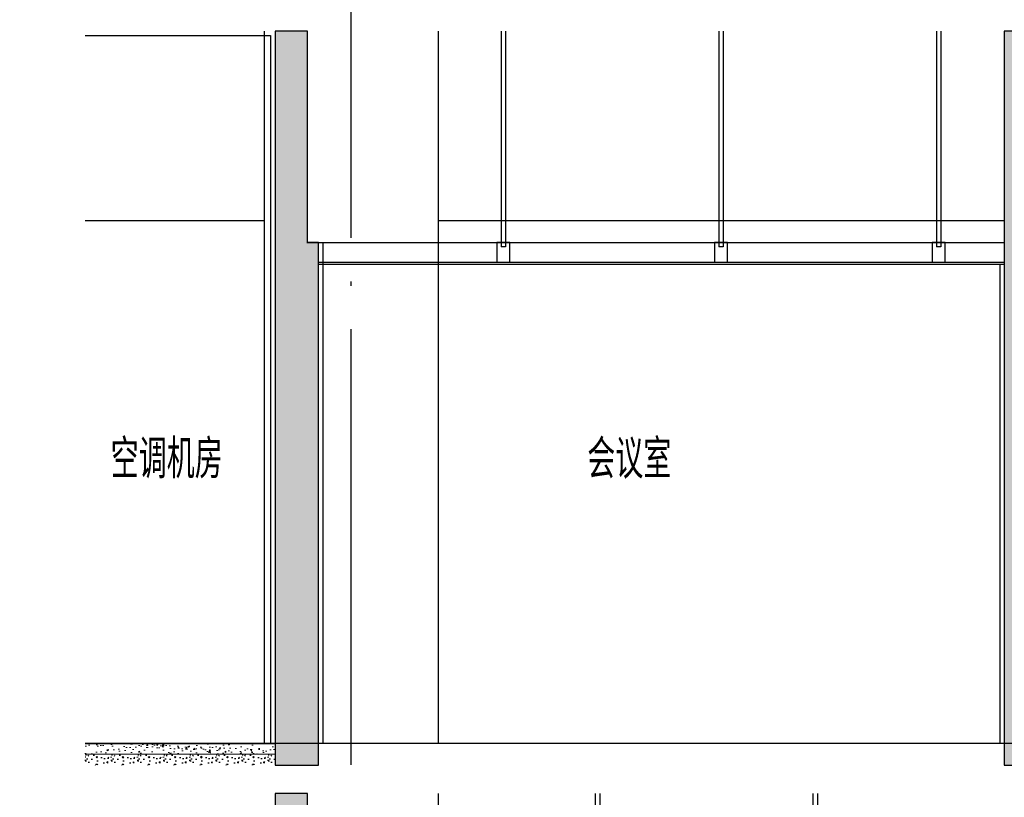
# Model space of a CAD drawing. Extents: x 1147314 to 1218578, y -272074 to -241968.
# Tile 32 of 47: x 1195373 to 1199896, y -259915 to -256345. Entities that reach past the tile are written whole.
import ezdxf

# ---------------------------------------------------------------- set-up
doc = ezdxf.new("R2010")
doc.units = 0
doc.header["$LTSCALE"] = 1000
doc.header["$MEASUREMENT"] = 0
doc.linetypes.add('230303生产综合楼-平面图_t8$0$DOTE', pattern=[2.42, 2, -0.2, 0.02, -0.2])
for name, color, linetype in [('A-SECT-SURF', 6, 'Continuous'), ('A-看线', 115, 'Continuous'), ('DOTE', 1, 'Continuous'), ('FF-窗帘-JYZS', 8, 'Continuous'), ('PUB_HATCH', 8, 'Continuous'), ('PUB_TEXT', 7, 'Continuous'), ('WALL', 255, 'Continuous'), ('吊顶', 183, 'Continuous'), ('墙身抹灰', 6, 'Continuous')]:
    doc.layers.add(name, color=color, linetype=linetype)
doc.layers.add('墙身分层线', color=253, linetype='Continuous', lineweight=18)
doc.styles.add('_TCH_DIM', font='SIMPLEX', dxfattribs={"bigfont": 'GBCBIG'})

# ---------------------------------------------------------------- blocks, each defined once
blk = doc.blocks.new('wuiyu')
at = {"layer": '吊顶'}
for points in [[(1198037.9, -259897.2), (1198037.9, -261016.2), (1198017.9, -261016.2), (1198017.9, -259897.2)], [(1199037.9, -259897.4), (1199037.9, -261016.5), (1199017.9, -261016.5), (1199017.9, -259897.4)]]:
    blk.add_lwpolyline(points, dxfattribs=at)

msp = doc.modelspace()

# ---------------------------------------------------------------- hatches: boundary and pattern name
at = {"layer": 'PUB_HATCH'}
h = msp.add_hatch(dxfattribs=at)
h.set_pattern_fill('加气混凝土', color=256, scale=20, style=0)
h.set_pattern_definition([(0, (-1054637.84, 113167.34), (120, 240), [0, -240]), (0, (-1054778.24, 113134.94), (120, 240), [0, -240]), (0, (-1054700.24, 113132.54), (120, 240), [0, -240]), (0, (-1054615.04, 113203.34), (120, 240), [0, -240]), (0, (-1054714.64, 113120.54), (120, 240), [0, -240]), (0, (-1054591.04, 113354.54), (120, 240), [0, -240]), (0, (-1054664.24, 113335.34), (120, 240), [0, -240]), (0, (-1054625.84, 113305.34), (120, 240), [0, -240]), (0, (-1054821.44, 113300.54), (120, 240), [0, -240]), (0, (-1054703.84, 113289.74), (120, 240), [0, -240]), (0, (-1054749.44, 113228.54), (120, 240), [0, -240]), (0, (-1054747.04, 113138.54), (120, 240), [0, -240]), (0, (-1054657.04, 113128.94), (120, 240), [0, -240]), (0, (-1054591.04, 113234.54), (120, 240), [0, -240]), (0, (-1054815.44, 113197.34), (120, 240), [0, -240]), (0, (-1054795.04, 113238.14), (120, 240), [0, -240]), (0, (-1054701.44, 113221.34), (120, 240), [0, -240]), (0, (-1054735.04, 113186.54), (120, 240), [0, -240]), (0, (-1054754.24, 113265.74), (120, 240), [0, -240]), (0, (-1054724.24, 113355.74), (120, 240), [0, -240]), (0, (-1054805.84, 113146.94), (120, 240), [0, -240]), (0, (-1054673.84, 113306.54), (120, 240), [0, -240]), (0, (-1054785.44, 113310.14), (120, 240), [0, -240]), (0, (-1054804.64, 113341.34), (120, 240), [0, -240]), (130.601294, (-1054605.783, 113279.398), (-599.99999337, 720.00000315), [10.536622, -4414.8444]), (18.4349488, (-1054622.926, 113283.97), (599.9999978, 239.9999982), [10.842096, -1507.05116]), (90, (-1054622.93, 113273.68), (120, 240), [10.285714, -469.71426]), (161.565051, (-1054612.64, 113270.255), (-600.000003, 239.9999821), [10.842096, -1507.05116]), (53.1301023, (-1054612.64, 113270.255), (120.0000002, 239.9999999), [11.428572, -1188.5714]), (135, (-1054603.5, 113147.97), (-120.0000145, 239.9999838), [9.697464, -669.12504]), (45, (-1054617.21, 113147.97), (119.9999992, 239.999999), [9.697464, -669.12504]), (135, (-1054610.355, 113141.11), (-120.0000145, 239.9999838), [9.697464, -669.12504]), (45, (-1054610.355, 113141.11), (119.9999992, 239.999999), [9.697464, -669.12504]), (116.565051, (-1054718.93, 113309.11), (-2e-05, 479.999987), [12.77753, -255.5506]), (180, (-1054724.64, 113320.54), (-120, 240), [13.714286, -226.2857]), (63.434949, (-1054744.07, 113309.11), (1e-06, 479.999998), [12.77753, -255.5506]), (116.565051, (-1054738.35, 113297.68), (-2e-05, 479.999987), [12.77753, -255.5506]), (0, (-1054738.35, 113297.68), (120, 240), [13.714286, -226.2857]), (63.434949, (-1054724.64, 113297.68), (1e-06, 479.999998), [12.77753, -255.5506]), (107.102728, (-1054628.64, 113227.97), (-359.999986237, 1200.000001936), [15.544538, -6513.161]), (143.972626, (-1054633.212, 113242.827), (-2279.9999711, 1679.9999981), [15.544538, -3248.808]), (180, (-1054645.78, 113251.97), (-120, 240), [14.857142, -225.14284]), (36.0273733, (-1054673.212, 113242.827), (2279.99998315, 1679.99998189), [15.544538, -3248.808]), (71.5650511, (-1054677.783, 113229.112), (360.00000185, 1199.99999793), [14.456126, -1503.43712]), (107.102728, (-1054673.212, 113214.255), (-359.999986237, 1200.000001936), [15.544538, -6513.161]), (143.972626, (-1054660.64, 113205.112), (-2279.9999711, 1679.9999981), [15.544538, -3248.808]), (0, (-1054660.64, 113205.11), (120, 240), [14.857142, -225.14284]), (36.0273733, (-1054645.783, 113205.112), (2279.99998315, 1679.99998189), [15.544538, -3248.808]), (71.5650511, (-1054633.21, 113214.255), (360.00000185, 1199.99999793), [14.456126, -1503.43712]), (150.255118, (-1054626.355, 113339.97), (-360.00000085, 239.99999703), [9.214008, -1925.72784]), (90, (-1054634.35, 113335.4), (120, 240), [9.142858, -470.8571]), (29.7448813, (-1054634.355, 113335.398), (360.0000002, 239.99999888), [9.214008, -1925.72784]), (116.565051, (-1054682.35, 113169.68), (-2e-05, 479.999987), [12.77753, -255.5506]), (168.690067, (-1054688.07, 113181.112), (-1080.0000008, 239.99999398), [11.654902, -2435.8742]), (41.1859251, (-1054708.64, 113175.398), (2999.999981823, 2639.999976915), [12.148738, -5090.3208]), (90, (-1054708.64, 113163.97), (120, 240), [11.428572, -468.5714]), (138.814074, (-1054699.498, 113155.97), (-2999.999946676, 2640.000016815), [12.148738, -5090.3208]), (16.6992442, (-1054699.498, 113155.97), (3959.999970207, 1199.99998743), [11.93178, -4999.415]), (60.9453959, (-1054688.069, 113159.398), (119.99999968, 239.99999788), [11.766434, -4930.1358]), (109.983106, (-1054782.926, 113270.255), (-600.00000226, 1679.999995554), [13.3768, -5604.879]), (155.556045, (-1054787.498, 113282.827), (-1560.000005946, 719.99998504), [13.809194, -5786.0526]), (24.4439547, (-1054812.64, 113282.827), (1560.00000078, 719.999996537), [13.809194, -5786.0526]), (70.0168934, (-1054817.212, 113270.255), (600.00000181, 1679.99999583), [13.3768, -5604.879]), (109.983106, (-1054812.64, 113257.684), (-600.00000226, 1679.999995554), [13.3768, -5604.879]), (160.016893, (-1054800.069, 113253.112), (-600.00000035, 239.99998907), [13.3768, -2795.751]), (19.9831065, (-1054800.069, 113253.112), (599.9999967, 239.99999962), [13.3768, -2795.751]), (70.0168934, (-1054787.498, 113257.684), (600.00000181, 1679.99999583), [13.3768, -5604.879]), (122.005383, (-1054693.783, 113248.54), (-120.0000161, 239.99998775), [10.781693, -2253.3736]), (18.4349488, (-1054709.783, 113254.255), (599.9999978, 239.9999982), [10.842096, -1507.05116]), (90, (-1054709.78, 113243.97), (120, 240), [10.285714, -469.71426]), (161.565051, (-1054699.498, 113240.54), (-600.000003, 239.9999821), [10.842096, -1507.05116]), (54.4623222, (-1054699.498, 113240.541), (839.99999878, 1199.9999982), [9.831228, -4119.2846]), (116.565051, (-1054763.5, 113190.26), (-2e-05, 479.999987), [12.77753, -255.5506]), (180, (-1054769.2, 113201.68), (-120, 240), [12.571428, -227.42856]), (59.0362434, (-1054788.64, 113190.255), (120.00000039, 239.99999884), [13.32789, -2785.5288]), (120.963756, (-1054781.783, 113178.827), (-120.0000164, 239.99998898), [13.32789, -2785.5288]), (0, (-1054781.78, 113178.83), (120, 240), [12.571428, -227.42856]), (63.434949, (-1054769.21, 113178.83), (1e-06, 479.999998), [12.77753, -255.5506])])
h.paths.add_polyline_path([(1196746.2, -257367.7), (1196696.2, -257367.7), (1196696.2, -256397.7), (1196546.2, -256397.7), (1196546.2, -259767.7), (1196746.2, -259767.7)])
h = msp.add_hatch(dxfattribs=at)
h.set_pattern_fill('加气混凝土', color=256, scale=20, style=0)
h.set_pattern_definition([(0, (-1051287.84, 113167.33), (120, 240), [0, -240]), (0, (-1051428.24, 113134.93), (120, 240), [0, -240]), (0, (-1051350.24, 113132.53), (120, 240), [0, -240]), (0, (-1051265.04, 113203.33), (120, 240), [0, -240]), (0, (-1051364.64, 113120.53), (120, 240), [0, -240]), (0, (-1051241.04, 113354.53), (120, 240), [0, -240]), (0, (-1051314.24, 113335.33), (120, 240), [0, -240]), (0, (-1051275.84, 113305.33), (120, 240), [0, -240]), (0, (-1051471.44, 113300.53), (120, 240), [0, -240]), (0, (-1051353.84, 113289.73), (120, 240), [0, -240]), (0, (-1051399.44, 113228.53), (120, 240), [0, -240]), (0, (-1051397.04, 113138.53), (120, 240), [0, -240]), (0, (-1051307.04, 113128.93), (120, 240), [0, -240]), (0, (-1051241.04, 113234.53), (120, 240), [0, -240]), (0, (-1051465.44, 113197.33), (120, 240), [0, -240]), (0, (-1051445.04, 113238.13), (120, 240), [0, -240]), (0, (-1051351.44, 113221.33), (120, 240), [0, -240]), (0, (-1051385.04, 113186.53), (120, 240), [0, -240]), (0, (-1051404.24, 113265.73), (120, 240), [0, -240]), (0, (-1051374.24, 113355.73), (120, 240), [0, -240]), (0, (-1051455.84, 113146.93), (120, 240), [0, -240]), (0, (-1051323.84, 113306.53), (120, 240), [0, -240]), (0, (-1051435.44, 113310.13), (120, 240), [0, -240]), (0, (-1051454.64, 113341.33), (120, 240), [0, -240]), (130.601294, (-1051255.784, 113279.392), (-599.99999337, 720.00000315), [10.536622, -4414.8444]), (18.4349488, (-1051272.927, 113283.963), (599.9999978, 239.9999982), [10.842096, -1507.05116]), (90, (-1051272.93, 113273.68), (120, 240), [10.285714, -469.71426]), (161.565051, (-1051262.64, 113270.25), (-600.000003, 239.9999821), [10.842096, -1507.05116]), (53.1301023, (-1051262.64, 113270.25), (120.0000002, 239.9999999), [11.428572, -1188.5714]), (135, (-1051253.5, 113147.96), (-120.0000145, 239.9999838), [9.697464, -669.12504]), (45, (-1051267.21, 113147.96), (119.9999992, 239.999999), [9.697464, -669.12504]), (135, (-1051260.356, 113141.11), (-120.0000145, 239.9999838), [9.697464, -669.12504]), (45, (-1051260.356, 113141.11), (119.9999992, 239.999999), [9.697464, -669.12504]), (116.565051, (-1051368.93, 113309.1), (-2e-05, 479.999987), [12.77753, -255.5506]), (180, (-1051374.64, 113320.53), (-120, 240), [13.714286, -226.2857]), (63.434949, (-1051394.07, 113309.1), (1e-06, 479.999998), [12.77753, -255.5506]), (116.565051, (-1051388.36, 113297.68), (-2e-05, 479.999987), [12.77753, -255.5506]), (0, (-1051388.36, 113297.68), (120, 240), [13.714286, -226.2857]), (63.434949, (-1051374.64, 113297.68), (1e-06, 479.999998), [12.77753, -255.5506]), (107.102728, (-1051278.641, 113227.963), (-359.999986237, 1200.000001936), [15.544538, -6513.161]), (143.972626, (-1051283.213, 113242.82), (-2279.9999711, 1679.9999981), [15.544538, -3248.808]), (180, (-1051295.78, 113251.96), (-120, 240), [14.857142, -225.14284]), (36.0273733, (-1051323.213, 113242.82), (2279.99998315, 1679.99998189), [15.544538, -3248.808]), (71.5650511, (-1051327.784, 113229.106), (360.00000185, 1199.99999793), [14.456126, -1503.43712]), (107.102728, (-1051323.213, 113214.249), (-359.999986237, 1200.000001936), [15.544538, -6513.161]), (143.972626, (-1051310.641, 113205.106), (-2279.9999711, 1679.9999981), [15.544538, -3248.808]), (0, (-1051310.64, 113205.1), (120, 240), [14.857142, -225.14284]), (36.0273733, (-1051295.784, 113205.106), (2279.99998315, 1679.99998189), [15.544538, -3248.808]), (71.5650511, (-1051283.213, 113214.25), (360.00000185, 1199.99999793), [14.456126, -1503.43712]), (150.255118, (-1051276.356, 113339.963), (-360.00000085, 239.99999703), [9.214008, -1925.72784]), (90, (-1051284.36, 113335.39), (120, 240), [9.142858, -470.8571]), (29.7448813, (-1051284.356, 113335.392), (360.0000002, 239.99999888), [9.214008, -1925.72784]), (116.565051, (-1051332.36, 113169.68), (-2e-05, 479.999987), [12.77753, -255.5506]), (168.690067, (-1051338.07, 113181.106), (-1080.0000008, 239.99999398), [11.654902, -2435.8742]), (41.1859251, (-1051358.641, 113175.392), (2999.999981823, 2639.999976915), [12.148738, -5090.3208]), (90, (-1051358.64, 113163.96), (120, 240), [11.428572, -468.5714]), (138.814074, (-1051349.498, 113155.963), (-2999.999946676, 2640.000016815), [12.148738, -5090.3208]), (16.6992442, (-1051349.498, 113155.963), (3959.999970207, 1199.99998743), [11.93178, -4999.415]), (60.9453959, (-1051338.07, 113159.392), (119.99999968, 239.99999788), [11.766434, -4930.1358]), (109.983106, (-1051432.927, 113270.249), (-600.00000226, 1679.999995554), [13.3768, -5604.879]), (155.556045, (-1051437.498, 113282.82), (-1560.000005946, 719.99998504), [13.809194, -5786.0526]), (24.4439547, (-1051462.641, 113282.82), (1560.00000078, 719.999996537), [13.809194, -5786.0526]), (70.0168934, (-1051467.213, 113270.249), (600.00000181, 1679.99999583), [13.3768, -5604.879]), (109.983106, (-1051462.641, 113257.677), (-600.00000226, 1679.999995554), [13.3768, -5604.879]), (160.016893, (-1051450.07, 113253.106), (-600.00000035, 239.99998907), [13.3768, -2795.751]), (19.9831065, (-1051450.07, 113253.106), (599.9999967, 239.99999962), [13.3768, -2795.751]), (70.0168934, (-1051437.498, 113257.677), (600.00000181, 1679.99999583), [13.3768, -5604.879]), (122.005383, (-1051343.784, 113248.535), (-120.0000161, 239.99998775), [10.781693, -2253.3736]), (18.4349488, (-1051359.784, 113254.25), (599.9999978, 239.9999982), [10.842096, -1507.05116]), (90, (-1051359.78, 113243.96), (120, 240), [10.285714, -469.71426]), (161.565051, (-1051349.5, 113240.535), (-600.000003, 239.9999821), [10.842096, -1507.05116]), (54.4623222, (-1051349.498, 113240.535), (839.99999878, 1199.9999982), [9.831228, -4119.2846]), (116.565051, (-1051413.5, 113190.25), (-2e-05, 479.999987), [12.77753, -255.5506]), (180, (-1051419.21, 113201.68), (-120, 240), [12.571428, -227.42856]), (59.0362434, (-1051438.641, 113190.249), (120.00000039, 239.99999884), [13.32789, -2785.5288]), (120.963756, (-1051431.784, 113178.82), (-120.0000164, 239.99998898), [13.32789, -2785.5288]), (0, (-1051431.78, 113178.82), (120, 240), [12.571428, -227.42856]), (63.434949, (-1051419.21, 113178.82), (1e-06, 479.999998), [12.77753, -255.5506])])
h.paths.add_polyline_path([(1200096.2, -256397.7), (1199896.2, -256397.7), (1199896.2, -259767.7), (1200096.2, -259767.7)])
h = msp.add_hatch(dxfattribs=at)
h.set_pattern_fill('加气混凝土', color=256, scale=10, style=0)
h.set_pattern_definition([(0, (43713.64, -39161.79), (60, 120), [0, -120]), (0, (43643.44, -39177.99), (60, 120), [0, -120]), (0, (43682.44, -39179.19), (60, 120), [0, -120]), (0, (43725.04, -39143.79), (60, 120), [0, -120]), (0, (43675.24, -39185.19), (60, 120), [0, -120]), (0, (43737.04, -39068.19), (60, 120), [0, -120]), (0, (43700.44, -39077.79), (60, 120), [0, -120]), (0, (43719.64, -39092.79), (60, 120), [0, -120]), (0, (43621.84, -39095.19), (60, 120), [0, -120]), (0, (43680.64, -39100.59), (60, 120), [0, -120]), (0, (43657.84, -39131.19), (60, 120), [0, -120]), (0, (43659.04, -39176.19), (60, 120), [0, -120]), (0, (43704.04, -39180.99), (60, 120), [0, -120]), (0, (43737.04, -39128.19), (60, 120), [0, -120]), (0, (43624.84, -39146.79), (60, 120), [0, -120]), (0, (43635.04, -39126.39), (60, 120), [0, -120]), (0, (43681.84, -39134.79), (60, 120), [0, -120]), (0, (43665.04, -39152.19), (60, 120), [0, -120]), (0, (43655.44, -39112.59), (60, 120), [0, -120]), (0, (43670.44, -39067.59), (60, 120), [0, -120]), (0, (43629.64, -39171.99), (60, 120), [0, -120]), (0, (43695.64, -39092.19), (60, 120), [0, -120]), (0, (43639.84, -39090.39), (60, 120), [0, -120]), (0, (43630.24, -39074.79), (60, 120), [0, -120]), (130.601294, (43729.664, -39105.759), (-299.999996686, 360.000001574), [5.268311, -2207.4222]), (18.4349488, (43721.093, -39103.473), (299.9999989, 119.9999991), [5.421048, -753.52558]), (90, (43721.09, -39108.616), (60, 120), [5.142857, -234.85713]), (161.565051, (43726.235, -39110.33), (-300.0000015, 119.99999105), [5.421048, -753.52558]), (53.1301023, (43726.235, -39110.33), (60.0000001, 119.99999994), [5.714286, -594.2857]), (135, (43730.807, -39171.473), (-60.0000073, 119.9999919), [4.848732, -334.56252]), (45, (43723.95, -39171.473), (59.9999996, 119.9999995), [4.848732, -334.56252]), (135, (43727.38, -39174.9), (-60.0000073, 119.9999919), [4.848732, -334.56252]), (45, (43727.38, -39174.9), (59.9999996, 119.9999995), [4.848732, -334.56252]), (116.565051, (43673.09, -39090.9), (-1e-05, 239.999993), [6.388765, -127.7753]), (180, (43670.24, -39085.19), (-60, 120), [6.857143, -113.14285]), (63.434949, (43660.52, -39090.9), (5e-07, 239.999999), [6.388765, -127.7753]), (116.565051, (43663.38, -39096.62), (-1e-05, 239.999993), [6.388765, -127.7753]), (0, (43663.38, -39096.62), (60, 120), [6.857143, -113.14285]), (63.434949, (43670.24, -39096.62), (5e-07, 239.999999), [6.388765, -127.7753]), (107.102728, (43718.2354, -39131.473), (-179.999993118, 600.000000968), [7.772269, -3256.5805]), (143.972626, (43715.95, -39124.044), (-1139.99998555, 839.99999905), [7.772269, -1624.404]), (180, (43709.66, -39119.47), (-60, 120), [7.428571, -112.57142]), (36.0273733, (43695.95, -39124.044), (1139.999991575, 839.999990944), [7.772269, -1624.404]), (71.5650511, (43693.664, -39130.902), (180.00000092, 599.99999897), [7.228063, -751.71856]), (107.102728, (43695.9497, -39138.33), (-179.999993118, 600.000000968), [7.772269, -3256.5805]), (143.972626, (43702.235, -39142.902), (-1139.99998555, 839.99999905), [7.772269, -1624.404]), (0, (43702.24, -39142.9), (60, 120), [7.428571, -112.57142]), (36.0273733, (43709.664, -39142.902), (1139.999991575, 839.999990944), [7.772269, -1624.404]), (71.5650511, (43715.95, -39138.33), (180.00000092, 599.99999897), [7.228063, -751.71856]), (150.255118, (43719.378, -39075.473), (-180.00000043, 119.99999851), [4.607004, -962.86392]), (90, (43715.38, -39077.76), (60, 120), [4.571429, -235.42855]), (29.7448813, (43715.378, -39077.759), (180.0000001, 119.99999944), [4.607004, -962.86392]), (116.565051, (43691.38, -39160.62), (-1e-05, 239.999993), [6.388765, -127.7753]), (168.690067, (43688.521, -39154.902), (-540.0000004, 119.99999699), [5.827451, -1217.9371]), (41.1859251, (43678.2354, -39157.7587), (1499.999990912, 1319.999988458), [6.074369, -2545.1604]), (90, (43678.235, -39163.473), (60, 120), [5.714286, -234.2857]), (138.814074, (43682.807, -39167.473), (-1499.999973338, 1320.000008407), [6.074369, -2545.1604]), (16.6992442, (43682.807, -39167.473), (1979.999985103, 599.999993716), [5.96589, -2499.7075]), (60.9453959, (43688.521, -39165.759), (59.99999984, 119.999998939), [5.883217, -2465.0679]), (109.983106, (43641.0925, -39110.33), (-300.00000113, 839.999997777), [6.6884, -2802.4395]), (155.556045, (43638.807, -39104.0444), (-780.000002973, 359.99999252), [6.904597, -2893.0263]), (24.4439547, (43626.2354, -39104.0444), (780.00000039, 359.999998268), [6.904597, -2893.0263]), (70.0168934, (43623.9497, -39110.33), (300.000000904, 839.999997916), [6.6884, -2802.4395]), (109.983106, (43626.2354, -39116.616), (-300.00000113, 839.999997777), [6.6884, -2802.4395]), (160.016893, (43632.521, -39118.902), (-300.00000018, 119.99999453), [6.6884, -1397.8755]), (19.9831065, (43632.521, -39118.902), (299.99999835, 119.99999981), [6.6884, -1397.8755]), (70.0168934, (43638.807, -39116.616), (300.000000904, 839.999997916), [6.6884, -2802.4395]), (122.005383, (43685.664, -39121.187), (-60.00000805, 119.99999387), [5.390846, -1126.6868]), (18.4349488, (43677.664, -39118.33), (299.9999989, 119.9999991), [5.421048, -753.52558]), (90, (43677.664, -39123.473), (60, 120), [5.142857, -234.85713]), (161.565051, (43682.807, -39125.187), (-300.0000015, 119.99999105), [5.421048, -753.52558]), (54.4623222, (43682.807, -39125.187), (419.99999939, 599.9999991), [4.915614, -2059.6423]), (116.565051, (43650.81, -39150.33), (-1e-05, 239.999993), [6.388765, -127.7753]), (180, (43647.95, -39144.62), (-60, 120), [6.285714, -113.71428]), (59.0362434, (43638.235, -39150.33), (60.000000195, 119.99999942), [6.663946, -1392.7644]), (120.963756, (43641.664, -39156.044), (-60.0000082, 119.99999449), [6.663946, -1392.7644]), (0, (43641.66, -39156.04), (60, 120), [6.285714, -113.71428]), (63.434949, (43647.95, -39156.04), (5e-07, 239.999999), [6.388765, -127.7753])])
h.paths.add_polyline_path([(1195673.5, -259717.7), (1195673.5, -259767.7), (1196546.2, -259767.7), (1196546.2, -259717.7)])
h.paths.add_polyline_path([(1195373.5, -259717.7), (1195373.5, -259767.7), (1195373.5, -259767.7), (1195373.5, -259717.7)])
h = msp.add_hatch(dxfattribs=at)
h.set_pattern_fill('加气混凝土', color=256, scale=20, style=0)
h.set_pattern_definition([(0, (-1054637.84, 109667.34), (120, 240), [0, -240]), (0, (-1054778.24, 109634.94), (120, 240), [0, -240]), (0, (-1054700.24, 109632.54), (120, 240), [0, -240]), (0, (-1054615.04, 109703.34), (120, 240), [0, -240]), (0, (-1054714.64, 109620.54), (120, 240), [0, -240]), (0, (-1054591.04, 109854.54), (120, 240), [0, -240]), (0, (-1054664.24, 109835.34), (120, 240), [0, -240]), (0, (-1054625.84, 109805.34), (120, 240), [0, -240]), (0, (-1054821.44, 109800.54), (120, 240), [0, -240]), (0, (-1054703.84, 109789.74), (120, 240), [0, -240]), (0, (-1054749.44, 109728.54), (120, 240), [0, -240]), (0, (-1054747.04, 109638.54), (120, 240), [0, -240]), (0, (-1054657.04, 109628.94), (120, 240), [0, -240]), (0, (-1054591.04, 109734.54), (120, 240), [0, -240]), (0, (-1054815.44, 109697.34), (120, 240), [0, -240]), (0, (-1054795.04, 109738.14), (120, 240), [0, -240]), (0, (-1054701.44, 109721.34), (120, 240), [0, -240]), (0, (-1054735.04, 109686.54), (120, 240), [0, -240]), (0, (-1054754.24, 109765.74), (120, 240), [0, -240]), (0, (-1054724.24, 109855.74), (120, 240), [0, -240]), (0, (-1054805.84, 109646.94), (120, 240), [0, -240]), (0, (-1054673.84, 109806.54), (120, 240), [0, -240]), (0, (-1054785.44, 109810.14), (120, 240), [0, -240]), (0, (-1054804.64, 109841.34), (120, 240), [0, -240]), (130.601294, (-1054605.782, 109779.393), (-599.99999337, 720.00000315), [10.536622, -4414.8444]), (18.4349488, (-1054622.925, 109783.965), (599.9999978, 239.9999982), [10.842096, -1507.05116]), (90, (-1054622.92, 109773.68), (120, 240), [10.285714, -469.71426]), (161.565051, (-1054612.64, 109770.25), (-600.000003, 239.9999821), [10.842096, -1507.05116]), (53.1301023, (-1054612.64, 109770.25), (120.0000002, 239.9999999), [11.428572, -1188.5714]), (135, (-1054603.5, 109647.965), (-120.0000145, 239.9999838), [9.697464, -669.12504]), (45, (-1054617.21, 109647.965), (119.9999992, 239.999999), [9.697464, -669.12504]), (135, (-1054610.35, 109641.11), (-120.0000145, 239.9999838), [9.697464, -669.12504]), (45, (-1054610.35, 109641.11), (119.9999992, 239.999999), [9.697464, -669.12504]), (116.565051, (-1054718.92, 109809.1), (-2e-05, 479.999987), [12.77753, -255.5506]), (180, (-1054724.64, 109820.54), (-120, 240), [13.714286, -226.2857]), (63.434949, (-1054744.07, 109809.1), (1e-06, 479.999998), [12.77753, -255.5506]), (116.565051, (-1054738.35, 109797.68), (-2e-05, 479.999987), [12.77753, -255.5506]), (0, (-1054738.35, 109797.68), (120, 240), [13.714286, -226.2857]), (63.434949, (-1054724.64, 109797.68), (1e-06, 479.999998), [12.77753, -255.5506]), (107.102728, (-1054628.639, 109727.965), (-359.999986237, 1200.000001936), [15.544538, -6513.161]), (143.972626, (-1054633.21, 109742.822), (-2279.9999711, 1679.9999981), [15.544538, -3248.808]), (180, (-1054645.78, 109751.96), (-120, 240), [14.857142, -225.14284]), (36.0273733, (-1054673.21, 109742.822), (2279.99998315, 1679.99998189), [15.544538, -3248.808]), (71.5650511, (-1054677.78, 109729.108), (360.00000185, 1199.99999793), [14.456126, -1503.43712]), (107.102728, (-1054673.2105, 109714.25), (-359.999986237, 1200.000001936), [15.544538, -6513.161]), (143.972626, (-1054660.639, 109705.108), (-2279.9999711, 1679.9999981), [15.544538, -3248.808]), (0, (-1054660.64, 109705.1), (120, 240), [14.857142, -225.14284]), (36.0273733, (-1054645.782, 109705.108), (2279.99998315, 1679.99998189), [15.544538, -3248.808]), (71.5650511, (-1054633.21, 109714.25), (360.00000185, 1199.99999793), [14.456126, -1503.43712]), (150.255118, (-1054626.353, 109839.965), (-360.00000085, 239.99999703), [9.214008, -1925.72784]), (90, (-1054634.35, 109835.39), (120, 240), [9.142858, -470.8571]), (29.7448813, (-1054634.353, 109835.393), (360.0000002, 239.99999888), [9.214008, -1925.72784]), (116.565051, (-1054682.35, 109669.68), (-2e-05, 479.999987), [12.77753, -255.5506]), (168.690067, (-1054688.068, 109681.108), (-1080.0000008, 239.99999398), [11.654902, -2435.8742]), (41.1859251, (-1054708.639, 109675.393), (2999.999981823, 2639.999976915), [12.148738, -5090.3208]), (90, (-1054708.64, 109663.96), (120, 240), [11.428572, -468.5714]), (138.814074, (-1054699.496, 109655.965), (-2999.999946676, 2640.000016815), [12.148738, -5090.3208]), (16.6992442, (-1054699.496, 109655.965), (3959.999970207, 1199.99998743), [11.93178, -4999.415]), (60.9453959, (-1054688.068, 109659.393), (119.99999968, 239.99999788), [11.766434, -4930.1358]), (109.983106, (-1054782.925, 109770.25), (-600.00000226, 1679.999995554), [13.3768, -5604.879]), (155.556045, (-1054787.496, 109782.822), (-1560.000005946, 719.99998504), [13.809194, -5786.0526]), (24.4439547, (-1054812.639, 109782.822), (1560.00000078, 719.999996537), [13.809194, -5786.0526]), (70.0168934, (-1054817.21, 109770.25), (600.00000181, 1679.99999583), [13.3768, -5604.879]), (109.983106, (-1054812.639, 109757.679), (-600.00000226, 1679.999995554), [13.3768, -5604.879]), (160.016893, (-1054800.068, 109753.108), (-600.00000035, 239.99998907), [13.3768, -2795.751]), (19.9831065, (-1054800.068, 109753.108), (599.9999967, 239.99999962), [13.3768, -2795.751]), (70.0168934, (-1054787.496, 109757.679), (600.00000181, 1679.99999583), [13.3768, -5604.879]), (122.005383, (-1054693.782, 109748.536), (-120.0000161, 239.99998775), [10.781693, -2253.3736]), (18.4349488, (-1054709.78, 109754.25), (599.9999978, 239.9999982), [10.842096, -1507.05116]), (90, (-1054709.78, 109743.96), (120, 240), [10.285714, -469.71426]), (161.565051, (-1054699.496, 109740.536), (-600.000003, 239.9999821), [10.842096, -1507.05116]), (54.4623222, (-1054699.496, 109740.536), (839.99999878, 1199.9999982), [9.831228, -4119.2846]), (116.565051, (-1054763.5, 109690.25), (-2e-05, 479.999987), [12.77753, -255.5506]), (180, (-1054769.2, 109701.68), (-120, 240), [12.571428, -227.42856]), (59.0362434, (-1054788.64, 109690.25), (120.00000039, 239.99999884), [13.32789, -2785.5288]), (120.963756, (-1054781.782, 109678.822), (-120.0000164, 239.99998898), [13.32789, -2785.5288]), (0, (-1054781.78, 109678.82), (120, 240), [12.571428, -227.42856]), (63.434949, (-1054769.2, 109678.82), (1e-06, 479.999998), [12.77753, -255.5506])])
h.paths.add_polyline_path([(1196746.2, -260867.7), (1196696.2, -260867.7), (1196696.2, -259897.7), (1196546.2, -259897.7), (1196546.2, -263267.7), (1196746.2, -263267.7)])
at = {"layer": '墙身分层线'}
h = msp.add_hatch(dxfattribs=at)
h.set_pattern_fill('混凝土', color=256, scale=10)
h.set_pattern_definition([(50, (43678.235, -39125.19), (71.7260183, -6.2752135), [7.5, -82.5]), (355, (43678.235, -39125.19), (-13.8751334, 75.2192134), [6, -66]), (100.4514, (43684.21, -39125.71), (57.850938, 68.9439542), [6.374019, -70.114211]), (46.1842, (43678.235, -39105.19), (106.724105, -16.5519014), [11.25, -123.75]), (96.6356, (43687.13, -39106.57), (93.466271, 97.411787), [9.561029, -105.1713]), (351.1842, (43678.24, -39105.19), (93.466195, 97.41186), [9, -99]), (21, (43688.235, -39110.19), (59.6907052, -40.261889), [7.5, -82.5]), (326, (43688.235, -39110.19), (24.331533, 72.5150045), [6, -66]), (71.4514, (43693.21, -39113.54), (84.022263, 32.2530497), [6.374019, -70.114211]), (37.5, (43678.235, -39125.187), (1.21598553, 33.2893854), [0, -65.2, 0, -67, 0, -66.25]), (7.5, (43678.235, -39125.187), (26.3069537, 39.4411712), [0, -38.2, 0, -63.7, 0, -25.25]), (327.5, (43655.935, -39125.187), (53.3822436, -2.2554872), [0, -25, 0, -78, 0, -103.5]), (317.5, (43645.935, -39125.187), (58.318617, 10.0104982), [0, -32.5, 0, -51.8, 0, -73.5])])
h.paths.add_polyline_path([(1195673.5, -259667.7), (1195673.5, -259717.7), (1196546.2, -259717.7), (1196546.2, -259667.7)])
h.paths.add_polyline_path([(1195373.5, -259667.7), (1195373.5, -259717.7), (1195373.5, -259717.7), (1195373.5, -259667.7)])

# ---------------------------------------------------------------- linework, layer by layer
at = {"layer": 'A-SECT-SURF'}
for p, q in [((1202379, -259667.7), (1195673.5, -259667.7)), ((1195673.5, -259667.7), (1196546.2, -259667.7))]:
    msp.add_line(p, q, dxfattribs=at)
msp.add_lwpolyline([(1195673.5, -259667.7), (1196546.2, -259667.7)], dxfattribs=at)
at = {"layer": 'A-看线'}
for p, q in [((1196496.2, -257267.7), (1195673.5, -257267.7)), ((1199896.2, -257267.7), (1197296.2, -257267.7))]:
    msp.add_line(p, q, dxfattribs=at)
for points in [[(1196496.2, -256397.7), (1196496.2, -259667.7)], [(1197296.2, -256397.7), (1197296.2, -259667.7)], [(1197296.2, -259897.7), (1197296.2, -263167.7)]]:
    msp.add_lwpolyline(points, dxfattribs=at)
at = {"layer": 'DOTE', "linetype": '230303生产综合楼-平面图_t8$0$DOTE'}
for points in [[(1196896.2, -271866.4), (1196896.4, -242267.7)], [(1204008.5, -259667.7), (1195673.5, -259667.7)]]:
    msp.add_lwpolyline(points, dxfattribs=at)
at = {"layer": 'WALL'}
for points in [[(1196746.2, -257367.7), (1196696.2, -257367.7), (1196696.2, -256397.7), (1196546.2, -256397.7), (1196546.2, -259767.7), (1196746.2, -259767.7)], [(1200096.2, -256397.7), (1199896.2, -256397.7), (1199896.2, -259767.7), (1200096.2, -259767.7)], [(1196746.2, -260867.7), (1196696.2, -260867.7), (1196696.2, -259897.7), (1196546.2, -259897.7), (1196546.2, -263267.7), (1196746.2, -263267.7)]]:
    msp.add_lwpolyline(points, close=True, dxfattribs=at)
at = {"layer": '吊顶'}
for p, q in [((1197584.9, -256397.7), (1197584.9, -257387.7)), ((1197604.9, -256397.7), (1197604.9, -257387.7)), ((1198584.9, -256397.7), (1198584.9, -257387.7)), ((1198584.9, -256397.7), (1198584.9, -257387.7)), ((1198604.9, -256397.7), (1198604.9, -257387.7)), ((1198604.9, -256397.7), (1198604.9, -257387.7)), ((1199584.9, -256397.7), (1199584.9, -257387.7)), ((1199604.9, -256397.7), (1199604.9, -257387.7)), ((1196692.3, -257367.7), (1199896.2, -257367.7)), ((1197604.9, -257387.7), (1197584.9, -257387.7)), ((1197604.9, -257387.7), (1197584.9, -257387.7)), ((1198604.9, -257387.7), (1198584.9, -257387.7)), ((1198604.9, -257387.7), (1198584.9, -257387.7)), ((1198604.9, -257387.7), (1198584.9, -257387.7)), ((1198604.9, -257387.7), (1198584.9, -257387.7)), ((1199604.9, -257387.7), (1199584.9, -257387.7)), ((1199604.9, -257387.7), (1199584.9, -257387.7)), ((1196746.2, -257457.7), (1199896.2, -257457.7)), ((1196746.2, -257467.7), (1199896.2, -257467.7))]:
    msp.add_line(p, q, dxfattribs=at)
for points in [[(1197624.9, -257367.7), (1197564.9, -257367.7), (1197564.9, -257457.7), (1197624.9, -257457.7)], [(1198624.9, -257367.7), (1198564.9, -257367.7), (1198564.9, -257457.7), (1198624.9, -257457.7)], [(1198624.9, -257367.7), (1198564.9, -257367.7), (1198564.9, -257457.7), (1198624.9, -257457.7)], [(1199624.9, -257367.7), (1199564.9, -257367.7), (1199564.9, -257457.7), (1199624.9, -257457.7)]]:
    msp.add_lwpolyline(points, close=True, dxfattribs=at)
at = {"layer": '墙身分层线'}
msp.add_line((1196546.2, -259717.7), (1195673.5, -259717.7), dxfattribs=at)
at = {"layer": '墙身抹灰'}
for points in [[(1195673.5, -256417.7), (1196526.2, -256417.7), (1196526.2, -259667.7)], [(1196766.2, -257367.7), (1196766.2, -259667.7)], [(1199876.2, -257467.7), (1199876.2, -259667.7)]]:
    msp.add_lwpolyline(points, dxfattribs=at)

# ---------------------------------------------------------------- block references
at = {"layer": 'FF-窗帘-JYZS'}
msp.add_blockref('wuiyu', (0, 0), dxfattribs=at)

# ---------------------------------------------------------------- texts
at = {"layer": 'PUB_TEXT', "style": '_TCH_DIM'}
for s, p in [('空调机房', (1195791.5, -258451.1)), ('会议室', (1197980.6, -258451.1))]:
    msp.add_text(s, height=178.72, dxfattribs=at).set_placement(p)

doc.saveas('drawing.dxf')
